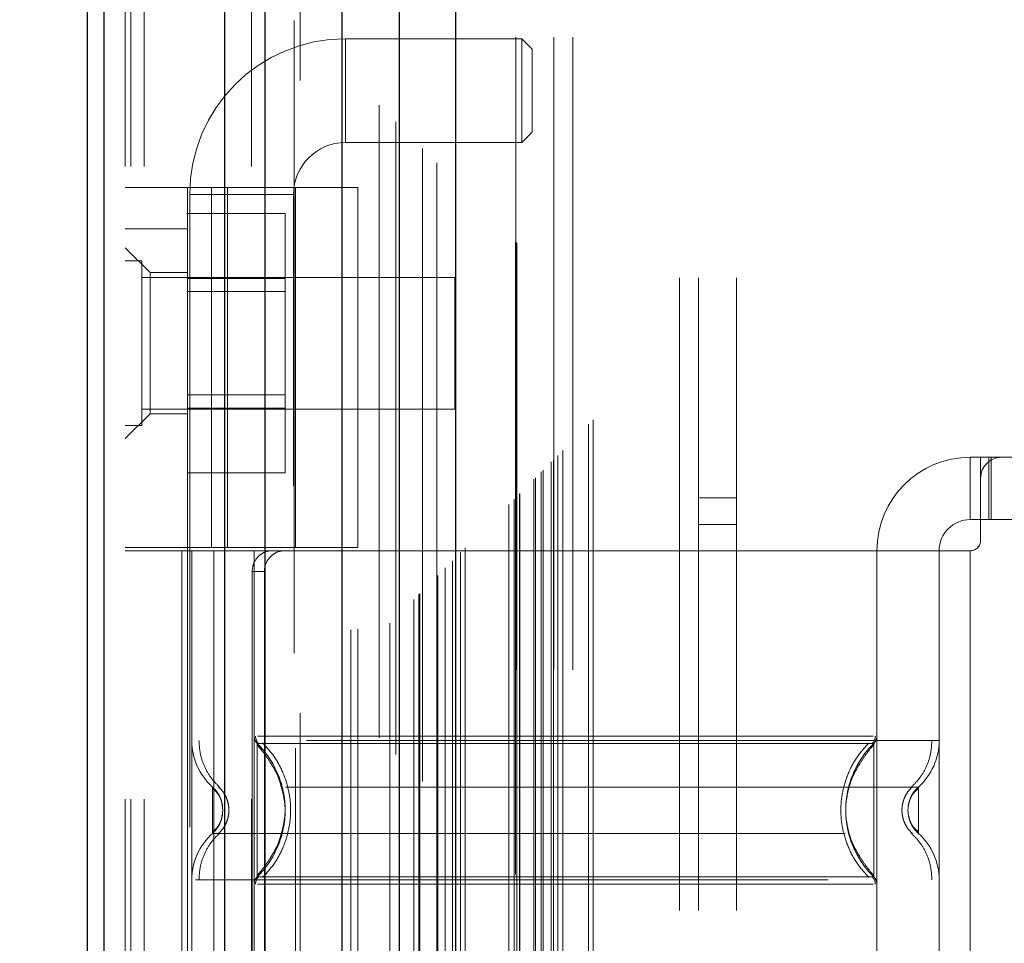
# Model space of a CAD drawing. Header units: inches. Extents: x 0.2 to 10.8, y 0.2 to 8.2.
# Tile 54 of 127: x 2.899 to 3.054, y 3.476 to 3.622. Entities that reach past the tile are written whole.
import ezdxf

# ---------------------------------------------------------------- set-up
doc = ezdxf.new("R2010")
doc.units = ezdxf.units.IN
doc.header["$MEASUREMENT"] = 0
doc.linetypes.add('HIDDEN', pattern=[0.07500000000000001, 0.05, -0.025])
doc.layers.add('DIMENSIONS', color=140, linetype='Continuous')
doc.styles.add('SLDTEXTSTYLE0', font='TXT', dxfattribs={"width": 0.7})
doc.dimstyles.new('SLDDIMSTYLE0', dxfattribs={"dimtxt": 0.0849609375, "dimasz": 0.13, "dimexe": 0, "dimexo": 0.0625, "dimgap": 0.021240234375, "dimtad": 0, "dimtih": 1, "dimtoh": 1, "dimlfac": 12, "dimrnd": 1e-09, "dimzin": 12, "dimdsep": 46, "dimtxsty": 'SLDTEXTSTYLE0', "dimsah": 1, "dimcen": 0.09, "dimadec": 0, "dimazin": 3, "dimtfac": 1, "dimtofl": 0, "dimtmove": 0, "dimatfit": 3, "dimfxl": 0, "dimfrac": 2, "dimtolj": 1, "dimtzin": 12, "dimarcsym": 0})

# ---------------------------------------------------------------- blocks, each defined once
blk = doc.blocks.new('_D_1')
at = {"layer": 'DIMENSIONS'}
for p, q in [((3.146982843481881, 5.21210026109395), (2.498092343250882, 5.21210026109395)), ((2.623092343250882, 5.21210026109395), (2.623092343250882, 4.388212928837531)), ((2.461518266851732, 4.234161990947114), (2.432988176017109, 4.234161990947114)), ((2.432988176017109, 4.234161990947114), (2.432988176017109, 4.09913112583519)), ((2.784666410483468, 4.234161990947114), (2.813196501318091, 4.234161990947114)), ((2.813196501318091, 4.234161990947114), (2.813196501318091, 4.09913112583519)), ((2.432988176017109, 4.09913112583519), (2.461518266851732, 4.09913112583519)), ((2.813196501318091, 4.09913112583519), (2.784666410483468, 4.09913112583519)), ((2.623092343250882, 3.221822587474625), (2.623092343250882, 4.080111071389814)), ((3.146982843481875, 3.221822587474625), (2.498092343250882, 3.221822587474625))]:
    blk.add_line(p, q, dxfattribs=at)
for points in [[(2.623092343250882, 5.21210026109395), (2.603092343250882, 5.08210026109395), (2.643092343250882, 5.08210026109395)], [(2.623092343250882, 3.221822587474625), (2.643092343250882, 3.351822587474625), (2.603092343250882, 3.351822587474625)]]:
    blk.add_solid(points, dxfattribs=at)
at = {"layer": 'DIMENSIONS', "char_height": 0.08333333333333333, "attachment_point": 1, "style": 'SLDTEXTSTYLE0'}
for s, insert in [('23.88', (2.461518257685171, 4.360604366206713)), ('606.6', (2.461518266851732, 4.206553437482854))]:
    blk.add_mtext(s, dxfattribs=dict(at, insert=insert))

msp = doc.modelspace()

# ---------------------------------------------------------------- linework, layer by layer
at = {"color": 7, "linetype": 'HIDDEN', "lineweight": 18}
for p, q in [((2.918267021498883, 2.999052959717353), (2.918267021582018, 5.895670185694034)), ((2.915267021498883, 2.999052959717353), (2.915267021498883, 5.444200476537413)), ((2.916145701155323, 2.999052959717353), (2.916145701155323, 5.443702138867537)), ((2.918267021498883, 2.999052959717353), (2.918267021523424, 5.442704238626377)), ((2.935221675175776, 2.999052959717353), (2.935221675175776, 5.434728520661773)), ((2.937342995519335, 2.999052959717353), (2.937342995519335, 5.43446962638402)), ((2.941965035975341, 5.422147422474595), (2.941965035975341, 3.011772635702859)), ((2.942888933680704, 3.012687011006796), (2.942888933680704, 5.42123583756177)), ((2.955391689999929, 5.408765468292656), (2.955391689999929, 3.02515738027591)), ((2.950892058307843, 3.025849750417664), (2.950892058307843, 5.408073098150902)), ((2.952025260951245, 3.025956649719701), (2.952025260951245, 5.407966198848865)), ((2.957093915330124, 3.026891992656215), (2.957093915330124, 5.40703085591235)), ((2.957999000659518, 5.406125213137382), (2.957999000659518, 3.02779526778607)), ((2.960843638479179, 3.030641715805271), (2.960843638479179, 5.403281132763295)), ((2.961657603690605, 3.031455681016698), (2.961657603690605, 5.402467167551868)), ((2.961807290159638, 3.03160536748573), (2.961807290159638, 5.402317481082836)), ((2.962214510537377, 5.401919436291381), (2.962214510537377, 3.03201515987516)), ((2.964476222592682, 5.399680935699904), (2.964476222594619, 3.034241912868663)), ((2.964507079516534, 3.034303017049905), (2.964507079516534, 5.399621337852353)), ((2.96464103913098, 3.034439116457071), (2.96464103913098, 5.399483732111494)), ((2.965835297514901, 3.035636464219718), (2.965835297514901, 5.398285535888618)), ((2.966960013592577, 3.036758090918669), (2.966960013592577, 5.397164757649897)), ((2.967430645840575, 5.396735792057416), (2.967430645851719, 3.037187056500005)), ((2.968262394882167, 3.038060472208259), (2.968262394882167, 5.395862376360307)), ((2.968993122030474, 3.038791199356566), (2.968993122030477, 5.395131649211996)), ((2.975877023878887, 3.045675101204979), (2.975877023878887, 5.388247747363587)), ((2.976710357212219, 3.046508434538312), (2.976710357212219, 5.387414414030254)), ((2.977127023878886, 5.386997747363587), (2.977127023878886, 3.046925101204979)), ((2.977127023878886, 3.046925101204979), (2.977127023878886, 5.386997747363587)), ((2.977543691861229, 3.047341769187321), (2.977543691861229, 5.386581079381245)), ((2.977591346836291, 3.047372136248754), (2.977591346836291, 5.386538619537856)), ((2.97983535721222, 3.049633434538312), (2.97983535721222, 5.384289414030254)), ((2.97983535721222, 3.049633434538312), (2.97983535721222, 5.384289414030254)), ((2.980076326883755, 3.049874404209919), (2.980076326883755, 5.384048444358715)), ((2.9810055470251, 3.050803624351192), (2.9810055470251, 5.383119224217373)), ((2.981293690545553, 3.051091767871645), (2.981293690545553, 5.382831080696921)), ((2.98291624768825, 3.052694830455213), (2.98291624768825, 5.381226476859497)), ((2.983623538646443, 3.053421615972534), (2.983623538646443, 5.380501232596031)), ((2.984396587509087, 3.054194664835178), (2.984396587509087, 5.379728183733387)), ((2.98848704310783, 3.058285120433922), (2.98848704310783, 5.375637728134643)), ((2.98921548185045, 3.059016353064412), (2.98921548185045, 5.374927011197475)), ((3.002850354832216, 3.08146962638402), (3.002850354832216, 5.352386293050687)), ((3.002850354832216, 3.08146962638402), (3.002850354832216, 5.352386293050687)), ((3.005850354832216, 3.08146962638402), (3.005850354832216, 5.352386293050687)), ((3.011850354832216, 3.08146962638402), (3.011850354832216, 5.352386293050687)), ((2.976982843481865, 3.119503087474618), (2.976982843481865, 5.314419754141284)), ((2.982982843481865, 3.119503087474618), (2.982982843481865, 5.314419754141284)), ((2.985982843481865, 3.119503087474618), (2.985982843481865, 5.314419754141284)), ((2.985982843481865, 3.119503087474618), (2.985982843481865, 5.314419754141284)), ((2.950043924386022, 3.602859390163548), (2.950043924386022, 3.619263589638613)), ((2.977931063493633, 3.619263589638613), (2.950043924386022, 3.619263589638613)), ((2.977931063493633, 3.619263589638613), (2.977931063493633, 3.602859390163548)), ((2.97957148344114, 3.617623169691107), (2.977931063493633, 3.619263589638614)), ((2.97957148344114, 3.617623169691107), (2.97957148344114, 3.604499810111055)), ((2.977931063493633, 3.602859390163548), (2.97957148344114, 3.604499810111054)), ((2.950043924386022, 3.602859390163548), (2.977931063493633, 3.602859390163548)), ((2.915267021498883, 3.59575965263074), (2.95201242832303, 3.59575965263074)), ((2.925109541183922, 3.538837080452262), (2.925109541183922, 3.59575965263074)), ((2.925437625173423, 3.594657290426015), (2.941841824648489, 3.594657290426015)), ((2.925437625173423, 3.594657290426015), (2.925437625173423, 3.348594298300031)), ((2.928884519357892, 3.538837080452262), (2.928884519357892, 3.59575965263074)), ((2.931431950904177, 3.59575965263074), (2.931431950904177, 3.538837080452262)), ((2.941841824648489, 3.348594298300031), (2.941841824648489, 3.594657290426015)), ((2.94216990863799, 3.538837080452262), (2.94216990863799, 3.59575965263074)), ((2.95201242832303, 3.538837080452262), (2.95201242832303, 3.59575965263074)), ((2.925109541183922, 3.591632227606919), (2.940526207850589, 3.591632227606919)), ((2.940526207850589, 3.581384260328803), (2.940526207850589, 3.591632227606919)), ((2.915267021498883, 3.589197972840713), (2.925109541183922, 3.589197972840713)), ((2.919204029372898, 3.582308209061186), (2.915267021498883, 3.586245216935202)), ((2.91787118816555, 3.58415712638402), (2.915267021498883, 3.58415712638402)), ((2.91787118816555, 3.558115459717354), (2.91787118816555, 3.58415712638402)), ((2.919204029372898, 3.582308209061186), (2.919204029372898, 3.571153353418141)), ((2.925109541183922, 3.582308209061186), (2.919204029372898, 3.582308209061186)), ((2.967350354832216, 3.581552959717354), (2.91787118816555, 3.581552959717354)), ((2.925109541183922, 3.581384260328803), (2.940526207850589, 3.581384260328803)), ((2.940526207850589, 3.560888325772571), (2.940526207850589, 3.581384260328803)), ((2.967350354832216, 3.56071962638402), (2.967350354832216, 3.581552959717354)), ((2.940526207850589, 3.579298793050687), (2.925109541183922, 3.579298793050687)), ((2.919204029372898, 3.571153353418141), (2.919204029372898, 3.559998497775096)), ((2.925109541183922, 3.562973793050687), (2.940526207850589, 3.562973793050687)), ((2.91787118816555, 3.56071962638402), (2.967350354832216, 3.56071962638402)), ((2.925109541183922, 3.560888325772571), (2.940526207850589, 3.560888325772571)), ((2.940526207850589, 3.550640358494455), (2.940526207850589, 3.560888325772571)), ((2.915267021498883, 3.556061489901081), (2.919204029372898, 3.559998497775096)), ((2.919204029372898, 3.559998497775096), (2.925109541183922, 3.559998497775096)), ((2.915267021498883, 3.558115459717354), (2.91787118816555, 3.558115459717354)), ((3.048797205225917, 3.553108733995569), (3.048797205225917, 3.54326621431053)), ((3.048797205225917, 3.553108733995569), (3.050437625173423, 3.553108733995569)), ((3.050437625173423, 3.553108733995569), (3.05207804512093, 3.553108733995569)), ((3.050437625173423, 3.549827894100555), (3.050437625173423, 3.553108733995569)), ((3.051706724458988, 3.54326621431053), (3.051706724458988, 3.553108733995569)), ((3.05207804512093, 3.54326621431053), (3.05207804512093, 3.553108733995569)), ((3.053718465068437, 3.553108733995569), (3.05207804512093, 3.553108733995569)), ((3.097681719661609, 3.553108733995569), (3.053718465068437, 3.553108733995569)), ((2.925109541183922, 3.550640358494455), (2.940526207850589, 3.550640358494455)), ((3.050437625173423, 3.549827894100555), (3.050437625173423, 3.539985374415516)), ((3.011850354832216, 3.546677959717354), (3.005850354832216, 3.546677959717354)), ((3.050437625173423, 3.54326621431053), (3.048797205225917, 3.54326621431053)), ((3.05207804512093, 3.54326621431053), (3.050437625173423, 3.54326621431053)), ((3.099322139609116, 3.54326621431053), (3.05207804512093, 3.54326621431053)), ((3.005850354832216, 3.542511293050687), (3.011850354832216, 3.542511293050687)), ((2.95201242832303, 3.538837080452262), (2.915267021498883, 3.538837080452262)), ((2.95201242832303, 3.53834495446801), (2.915267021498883, 3.53834495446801)), ((2.924174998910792, 3.53834495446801), (2.924174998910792, 3.407111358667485)), ((2.925109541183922, 3.538837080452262), (2.925109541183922, 3.53834495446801)), ((2.925109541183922, 3.53834495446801), (2.925109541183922, 3.407111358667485)), ((2.925765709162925, 3.53834495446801), (2.925765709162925, 3.407111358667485)), ((2.925765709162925, 3.53834495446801), (2.925765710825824, 3.508338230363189)), ((2.929245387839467, 3.53834495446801), (2.929245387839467, 3.407111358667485)), ((2.935608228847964, 3.53834495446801), (2.935608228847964, 3.407111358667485)), ((2.935608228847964, 3.53834495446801), (2.935608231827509, 3.509048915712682)), ((2.94216990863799, 3.407111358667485), (2.94216990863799, 3.53834495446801)), ((3.034033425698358, 3.53834495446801), (2.95201242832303, 3.53834495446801)), ((2.95201242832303, 3.407111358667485), (2.95201242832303, 3.53834495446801)), ((3.034033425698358, 3.53834495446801), (3.034033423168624, 3.509048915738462)), ((3.048797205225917, 3.53834495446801), (3.034033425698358, 3.53834495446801)), ((3.034033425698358, 3.53834495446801), (3.034033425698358, 3.407111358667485)), ((3.043875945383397, 3.53834495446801), (3.043875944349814, 3.508338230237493)), ((3.043875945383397, 3.53834495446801), (3.043875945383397, 3.407111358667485)), ((3.048797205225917, 3.53834495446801), (3.048797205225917, 3.407111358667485)), ((3.048797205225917, 3.53834495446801), (3.048797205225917, 3.407111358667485)), ((2.935315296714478, 3.535064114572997), (2.935315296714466, 3.410392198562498)), ((2.937248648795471, 3.535064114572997), (2.935315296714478, 3.535064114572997)), ((2.937248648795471, 3.535064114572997), (2.937248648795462, 3.410392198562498)), ((2.936942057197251, 3.50662798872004), (2.93609934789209, 3.507878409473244)), ((2.93068553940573, 3.497334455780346), (2.930596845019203, 3.498151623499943)), ((2.930686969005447, 3.497334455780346), (2.930599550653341, 3.498138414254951)), ((3.039042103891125, 3.498138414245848), (3.038954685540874, 3.497334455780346)), ((2.930596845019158, 3.496517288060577), (2.930685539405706, 3.497334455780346)), ((2.930599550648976, 3.496530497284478), (2.930686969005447, 3.497334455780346)), ((3.038954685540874, 3.497334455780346), (3.03904210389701, 3.496530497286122)), ((2.936099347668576, 3.486790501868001), (2.93694205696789, 3.488040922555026)), ((2.926339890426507, 3.486330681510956), (3.043875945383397, 3.486330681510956))]:
    msp.add_line(p, q, dxfattribs=at)
at = {"color": 7, "linetype": 'Continuous', "lineweight": 25}
for p, q in [((2.909267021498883, 2.999052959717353), (2.909267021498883, 5.444882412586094)), ((2.911903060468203, 2.999052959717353), (2.911903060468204, 5.443702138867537)), ((2.930979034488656, 2.999052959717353), (2.930979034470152, 5.434728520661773)), ((2.937342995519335, 2.999052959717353), (2.937342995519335, 5.43446962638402)), ((2.949482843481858, 5.408765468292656), (2.949482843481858, 3.02515738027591)), ((2.95856737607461, 5.399680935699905), (2.958567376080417, 3.034241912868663)), ((2.967430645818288, 5.396735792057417), (2.967430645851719, 3.037187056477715))]:
    msp.add_line(p, q, dxfattribs=at)
at = {"color": 7, "linetype": 'HIDDEN', "lineweight": 18, "flags": 128}
msp.add_lwpolyline([(2.976923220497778, 5.387186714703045), (2.976924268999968, 4.191929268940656), (2.976923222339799, 3.046743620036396)], dxfattribs=at)
at = {"color": 7, "linetype": 'HIDDEN', "lineweight": 18}
for centre, radius, start, end in [((2.950043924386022, 3.594657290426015), 0.0246062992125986, 90, 180), ((2.950043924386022, 3.594657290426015), 0.008202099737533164, 90, 180), ((3.048797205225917, 3.53834495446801), 0.01476377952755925, 90, 180), ((3.053718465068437, 3.549827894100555), 0.00328083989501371, 90, 180), ((3.048797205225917, 3.53834495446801), 0.004921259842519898, 90, 180), ((3.048797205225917, 3.539985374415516), 0.001640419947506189, 270.0000000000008, 0), ((2.937248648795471, 3.509048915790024), 0.001640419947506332, 180.0000000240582, 225.5237275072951), ((3.032393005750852, 3.509048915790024), 0.001640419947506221, 314.4762724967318, 359.9999999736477), ((2.935608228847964, 3.508338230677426), 0.009842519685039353, 180.0000000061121, 228.2366022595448), ((3.034033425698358, 3.508338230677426), 0.009842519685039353, 311.7633977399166, 0), ((2.935608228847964, 3.486330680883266), 0.009842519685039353, 131.7633977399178, 180), ((3.034033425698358, 3.486330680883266), 0.009842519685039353, 0, 48.23660226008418), ((2.937248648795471, 3.485619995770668), 0.001640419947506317, 134.4762724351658, 180), ((3.032393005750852, 3.485619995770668), 0.001640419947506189, 2.748536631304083e-08, 45.52372749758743)]:
    msp.add_arc(centre, radius, start, end, dxfattribs=at)
for points, knots in [([(2.982593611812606, 3.052400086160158), (2.982591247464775, 3.057351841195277), (2.982585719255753, 3.068929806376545), (2.982588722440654, 3.087245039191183), (2.982590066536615, 3.107133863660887), (2.982589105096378, 3.135833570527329), (2.982589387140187, 3.173253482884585), (2.982589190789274, 3.259363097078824), (2.982589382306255, 3.428631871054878), (2.982589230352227, 3.758507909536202), (2.98258950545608, 4.261824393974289), (2.98258860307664, 4.78086957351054), (2.982590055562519, 5.131010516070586), (2.982589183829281, 5.259629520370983), (2.982589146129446, 5.281013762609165), (2.982590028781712, 5.30249887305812), (2.98258925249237, 5.32412670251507), (2.982585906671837, 5.345032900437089), (2.982592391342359, 5.363721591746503), (2.982600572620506, 5.375577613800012), (2.982612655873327, 5.381065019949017), (2.982613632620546, 5.381508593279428)], [0, 0, 0, 0, 0.006378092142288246, 0.01491296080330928, 0.02359086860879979, 0.03199582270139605, 0.05187951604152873, 0.07178945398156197, 0.1429090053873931, 0.2699055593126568, 0.4966851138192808, 0.7912040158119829, 0.9384598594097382, 0.9476829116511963, 0.95687126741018, 0.966003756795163, 0.9753567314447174, 0.9847289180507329, 0.9929319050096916, 0.9994286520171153, 1, 1, 1, 1]), ([(2.938403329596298, 3.53834495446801), (2.938038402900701, 3.53834495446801), (2.93765899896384, 3.538269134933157), (2.936923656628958, 3.537954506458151), (2.936571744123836, 3.537715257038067), (2.935978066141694, 3.537110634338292), (2.935733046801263, 3.536741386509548), (2.935403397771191, 3.53594090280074), (2.935315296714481, 3.535504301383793), (2.935315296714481, 3.535064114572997)], [0, 0, 0, 0, 0.25, 0.25, 0.5, 0.5, 0.75, 0.75, 1, 1, 1, 1]), ([(2.93724864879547, 3.535064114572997), (2.93724864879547, 3.535498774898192), (2.937332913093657, 3.535925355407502), (2.937656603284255, 3.536721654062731), (2.937895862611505, 3.537086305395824), (2.938485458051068, 3.537691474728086), (2.938840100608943, 3.537935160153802), (2.939595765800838, 3.538259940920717), (2.940003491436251, 3.53834495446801), (2.940407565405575, 3.53834495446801)], [0, 0, 0, 0, 0.25, 0.25, 0.5, 0.5, 0.75, 0.75, 1, 1, 1, 1]), ([(2.935845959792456, 3.50905652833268), (2.935851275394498, 3.508947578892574), (2.935862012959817, 3.508727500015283), (2.935965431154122, 3.508411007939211), (2.936117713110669, 3.508115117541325), (2.936266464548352, 3.507953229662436), (2.936340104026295, 3.507873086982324)], [0, 0, 0, 0, 0.2475219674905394, 0.4999966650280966, 0.7524730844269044, 0.9999999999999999, 0.9999999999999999, 0.9999999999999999, 0.9999999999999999]), ([(3.033459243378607, 3.509048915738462), (3.033365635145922, 3.509048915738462), (3.033033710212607, 3.509048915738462), (3.030506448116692, 3.509048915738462), (3.026023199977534, 3.509048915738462), (3.019838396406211, 3.509048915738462), (3.012339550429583, 3.509048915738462), (3.003774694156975, 3.509048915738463), (2.994483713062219, 3.509048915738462), (2.984820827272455, 3.509048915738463), (2.975157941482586, 3.509048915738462), (2.965866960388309, 3.509048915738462), (2.957302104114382, 3.509048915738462), (2.949803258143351, 3.509048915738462), (2.94361845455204, 3.509048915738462), (2.939135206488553, 3.509048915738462), (2.936607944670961, 3.509048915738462), (2.936276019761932, 3.509048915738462), (2.936182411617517, 3.509048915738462)], [0, 0, 0, 0, 0.02656569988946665, 0.09419917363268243, 0.1618326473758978, 0.2294661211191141, 0.2970995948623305, 0.3647330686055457, 0.4323665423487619, 0.5000000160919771, 0.5676334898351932, 0.6352669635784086, 0.7029004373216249, 0.770533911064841, 0.8381673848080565, 0.9058008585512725, 0.9734343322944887, 0.9999999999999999, 0.9999999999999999, 0.9999999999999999, 0.9999999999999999]), ([(3.033301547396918, 3.507873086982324), (3.033375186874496, 3.507953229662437), (3.033523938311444, 3.508115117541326), (3.033676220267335, 3.50841100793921), (3.033779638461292, 3.508727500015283), (3.033790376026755, 3.508947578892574), (3.033795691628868, 3.50905652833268)], [0, 0, 0, 0, 0.2475269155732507, 0.5000033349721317, 0.7524780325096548, 1, 1, 1, 1]), ([(3.043875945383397, 3.508338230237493), (3.043656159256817, 3.508338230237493), (3.043216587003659, 3.508338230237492), (3.039705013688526, 3.508338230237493), (3.034247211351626, 3.508338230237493), (3.026846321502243, 3.508338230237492), (3.017842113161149, 3.508338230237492), (3.00756578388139, 3.508338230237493), (2.996416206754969, 3.508338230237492), (2.984820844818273, 3.508338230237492), (2.973225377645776, 3.508338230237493), (2.962076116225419, 3.508338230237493), (2.951798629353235, 3.508338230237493), (2.94279873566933, 3.508338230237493), (2.935381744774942, 3.508338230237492), (2.929984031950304, 3.508338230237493), (2.926878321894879, 3.508338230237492), (2.926473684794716, 3.508338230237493), (2.926339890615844, 3.508338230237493)], [0, 0, 0, 0, 0.06454114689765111, 0.1290822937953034, 0.1936234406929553, 0.2581645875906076, 0.3227057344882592, 0.3872468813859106, 0.4517880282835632, 0.5163291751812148, 0.580870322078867, 0.645411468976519, 0.7099526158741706, 0.7744937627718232, 0.8390349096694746, 0.9035760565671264, 0.9681172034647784, 1, 1, 1, 1]), ([(2.926906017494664, 3.508338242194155), (2.926947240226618, 3.507650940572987), (2.927030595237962, 3.506261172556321), (2.927699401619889, 3.504266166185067), (2.928722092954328, 3.502434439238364), (2.929687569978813, 3.501450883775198), (2.930164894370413, 3.500964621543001)], [0, 0, 0, 0, 0.2473384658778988, 0.5001342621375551, 0.7528702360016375, 1, 1, 1, 1]), ([(3.03354230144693, 3.507878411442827), (3.033549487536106, 3.507878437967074), (3.032270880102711, 3.50787846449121), (3.027394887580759, 3.507878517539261), (3.023782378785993, 3.507878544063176), (3.014760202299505, 3.507878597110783), (3.009356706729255, 3.507878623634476), (2.997574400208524, 3.507878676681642), (2.99119786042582, 3.507878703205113), (2.978444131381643, 3.507878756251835), (2.972067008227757, 3.507878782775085), (2.960285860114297, 3.507878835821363), (2.954880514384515, 3.507878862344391), (2.945859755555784, 3.507878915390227), (2.942246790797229, 3.507878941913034), (2.937370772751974, 3.507878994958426), (2.936089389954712, 3.507879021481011), (2.936099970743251, 3.507879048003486)], [0, 0, 0, 0, 0.125, 0.125, 0.25, 0.25, 0.375, 0.375, 0.5, 0.5, 0.625, 0.625, 0.75, 0.75, 0.875, 0.875, 1, 1, 1, 1]), ([(2.936099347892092, 3.507878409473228), (2.936099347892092, 3.507906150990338), (2.936099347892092, 3.506156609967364), (2.936099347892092, 3.501474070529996), (2.936099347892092, 3.497334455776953), (2.936099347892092, 3.493194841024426), (2.936099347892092, 3.488512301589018), (2.936099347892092, 3.486762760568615), (2.936099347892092, 3.486790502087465)], [6.283185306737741, 6.283185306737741, 6.283185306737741, 6.283185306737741, 7.068583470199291, 7.46128255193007, 7.85398163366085, 8.24668071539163, 8.6393797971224, 9.42477796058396, 9.42477796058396, 9.42477796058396, 9.42477796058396]), ([(2.940452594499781, 3.498810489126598), (2.940223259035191, 3.500016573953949), (2.939836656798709, 3.502049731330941), (2.938459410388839, 3.504489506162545), (2.937246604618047, 3.506308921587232), (2.936499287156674, 3.507197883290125), (2.936099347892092, 3.507673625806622)], [0, 0, 0, 0, 0.3903267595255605, 0.6579932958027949, 0.8169694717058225, 1, 1, 1, 1]), ([(2.936954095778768, 3.507976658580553), (2.937615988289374, 3.507248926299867), (2.938939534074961, 3.505793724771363), (2.940314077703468, 3.503144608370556), (2.941191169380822, 3.500303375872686), (2.941492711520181, 3.497334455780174), (2.941191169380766, 3.49436553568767), (2.940314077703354, 3.491524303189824), (2.93893953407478, 3.488875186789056), (2.937615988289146, 3.487419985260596), (2.936954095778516, 3.486692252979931)], [0, 0, 0, 0, 0.1250857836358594, 0.2501263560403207, 0.3751554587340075, 0.5000000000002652, 0.6248445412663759, 0.7498736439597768, 0.8749142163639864, 0.9999999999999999, 0.9999999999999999, 0.9999999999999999, 0.9999999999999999]), ([(3.032792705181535, 3.486692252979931), (3.032129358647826, 3.487419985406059), (3.030802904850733, 3.488875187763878), (3.029425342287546, 3.491524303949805), (3.028546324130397, 3.494365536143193), (3.028244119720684, 3.497334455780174), (3.028546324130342, 3.500303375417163), (3.029425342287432, 3.503144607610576), (3.030802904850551, 3.505793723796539), (3.032129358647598, 3.507248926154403), (3.032792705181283, 3.507976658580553)], [0, 0, 0, 0, 0.1250856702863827, 0.2501262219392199, 0.3751553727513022, 0.4999999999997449, 0.6248446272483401, 0.7498737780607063, 0.8749143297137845, 1, 1, 1, 1]), ([(3.033542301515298, 3.486790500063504), (3.030727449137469, 3.489521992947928), (3.027507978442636, 3.497334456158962), (3.030727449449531, 3.505146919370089), (3.033542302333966, 3.507878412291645)], [0.02713175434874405, 0.02713175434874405, 0.02713175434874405, 0.02713175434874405, 0.499999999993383, 0.9728682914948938, 0.9728682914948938, 0.9728682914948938, 0.9728682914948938]), ([(3.033542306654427, 3.50767362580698), (3.033142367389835, 3.507197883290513), (3.032395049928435, 3.506308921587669), (3.0311822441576, 3.50448950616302), (3.029804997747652, 3.502049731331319), (3.029418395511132, 3.500016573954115), (3.029189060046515, 3.498810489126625)], [0, 0, 0, 0, 0.1830305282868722, 0.3420067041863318, 0.6096732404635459, 0.9999999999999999, 0.9999999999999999, 0.9999999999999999, 0.9999999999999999]), ([(3.033542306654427, 3.486790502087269), (3.033542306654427, 3.486762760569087), (3.033542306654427, 3.488512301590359), (3.033542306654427, 3.493194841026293), (3.033542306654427, 3.497334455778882), (3.033542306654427, 3.501474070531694), (3.033542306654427, 3.506156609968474), (3.033542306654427, 3.507906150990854), (3.033542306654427, 3.507878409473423)], [3.14159265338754, 3.14159265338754, 3.14159265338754, 3.14159265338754, 3.92699081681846, 4.31968989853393, 4.71238898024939, 5.10508806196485, 5.49778714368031, 6.28318530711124, 6.28318530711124, 6.28318530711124, 6.28318530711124]), ([(3.039476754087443, 3.500964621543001), (3.039954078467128, 3.501450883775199), (3.040919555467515, 3.502434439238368), (3.041942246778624, 3.504266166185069), (3.042611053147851, 3.506261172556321), (3.042694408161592, 3.507650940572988), (3.042735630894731, 3.508338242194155)], [0, 0, 0, 0, 0.2471297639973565, 0.4998657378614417, 0.7526615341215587, 1, 1, 1, 1]), ([(3.040589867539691, 3.500995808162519), (3.040599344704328, 3.500995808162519), (3.037320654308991, 3.500995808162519), (3.024643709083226, 3.500995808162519), (3.006981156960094, 3.500995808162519), (2.984820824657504, 3.500995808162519), (2.962660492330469, 3.500995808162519), (2.944997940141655, 3.500995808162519), (2.932320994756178, 3.500995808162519), (2.929042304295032, 3.500995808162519), (2.929051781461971, 3.500995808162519)], [4.71241410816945, 4.71241410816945, 4.71241410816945, 4.71241410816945, 5.15721612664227, 5.4883921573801, 5.8858033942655, 6.2832146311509, 6.68062586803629, 7.07803710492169, 7.40921313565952, 7.854015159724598, 7.854015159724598, 7.854015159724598, 7.854015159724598]), ([(2.930143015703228, 3.499529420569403), (2.930018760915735, 3.499770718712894), (2.929736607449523, 3.500318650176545), (2.929297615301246, 3.500752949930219), (2.929051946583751, 3.50099599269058)], [0, 0, 0, 0, 0.4403801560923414, 1, 1, 1, 1]), ([(2.9290525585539, 3.500996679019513), (2.9290525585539, 3.500996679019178), (2.9290525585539, 3.500901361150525), (2.9290525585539, 3.500534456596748), (2.9290525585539, 3.500263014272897), (2.9290525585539, 3.499585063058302), (2.9290525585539, 3.499178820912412), (2.9290525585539, 3.498293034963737), (2.9290525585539, 3.497813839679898), (2.9290525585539, 3.496855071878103), (2.9290525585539, 3.496375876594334), (2.9290525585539, 3.495490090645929), (2.9290525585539, 3.495083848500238), (2.9290525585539, 3.494405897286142), (2.9290525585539, 3.49413445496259), (2.9290525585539, 3.493767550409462), (2.9290525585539, 3.493672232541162), (2.9290525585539, 3.493672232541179)], [0, 0, 0, 0, 0.125, 0.125, 0.25, 0.25, 0.375, 0.375, 0.5, 0.5, 0.625, 0.625, 0.75, 0.75, 0.875, 0.875, 1, 1, 1, 1]), ([(2.930365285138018, 3.49899872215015), (2.930330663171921, 3.499112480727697), (2.930195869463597, 3.49955537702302), (2.929769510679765, 3.500257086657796), (2.929291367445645, 3.500750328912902), (2.929052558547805, 3.500996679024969)], [0, 0, 0, 0, 0.1474872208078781, 0.574212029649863, 1, 1, 1, 1]), ([(2.930000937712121, 3.501028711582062), (2.930243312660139, 3.500782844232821), (2.930728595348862, 3.500290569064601), (2.931237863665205, 3.499372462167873), (2.931565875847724, 3.498378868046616), (2.931680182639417, 3.497334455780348), (2.931565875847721, 3.49629004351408), (2.931237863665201, 3.495296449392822), (2.930728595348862, 3.494378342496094), (2.930243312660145, 3.493886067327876), (2.930000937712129, 3.493640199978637)], [0, 0, 0, 0, 0.124832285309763, 0.2499389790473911, 0.3751056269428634, 0.5000000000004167, 0.6248943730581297, 0.7500610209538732, 0.8751677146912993, 1, 1, 1, 1]), ([(2.93947663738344, 3.492201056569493), (2.940000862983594, 3.493912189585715), (2.941049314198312, 3.497334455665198), (2.940000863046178, 3.500756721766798), (2.939476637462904, 3.502467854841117)], [0, 0, 0, 0, 0.4999999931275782, 1, 1, 1, 1]), ([(3.039640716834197, 3.493640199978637), (3.039398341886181, 3.493886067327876), (3.038913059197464, 3.494378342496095), (3.038403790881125, 3.495296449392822), (3.038075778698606, 3.49629004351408), (3.037961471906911, 3.497334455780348), (3.038075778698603, 3.498378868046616), (3.038403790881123, 3.499372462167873), (3.038913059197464, 3.500290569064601), (3.039398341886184, 3.500782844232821), (3.039640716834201, 3.501028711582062)], [0, 0, 0, 0, 0.1248322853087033, 0.2499389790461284, 0.3751056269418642, 0.4999999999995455, 0.6248943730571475, 0.750061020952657, 0.8751677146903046, 1, 1, 1, 1]), ([(3.040589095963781, 3.500996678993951), (3.040350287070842, 3.500750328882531), (3.039872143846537, 3.500257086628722), (3.039445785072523, 3.499555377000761), (3.039310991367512, 3.499112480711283), (3.039276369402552, 3.498998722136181)], [0, 0, 0, 0, 0.42578797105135, 0.8525127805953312, 1, 1, 1, 1]), ([(3.040589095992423, 3.493672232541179), (3.040589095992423, 3.49367223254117), (3.040589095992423, 3.493767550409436), (3.040589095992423, 3.494134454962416), (3.040589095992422, 3.494405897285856), (3.040589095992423, 3.495083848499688), (3.040589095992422, 3.495490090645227), (3.040589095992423, 3.496375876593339), (3.040589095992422, 3.496855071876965), (3.040589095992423, 3.497813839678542), (3.040589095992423, 3.498293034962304), (3.040589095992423, 3.499178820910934), (3.040589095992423, 3.499585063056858), (3.040589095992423, 3.50026301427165), (3.040589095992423, 3.500534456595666), (3.040589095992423, 3.500901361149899), (3.040589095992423, 3.500996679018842), (3.040589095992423, 3.500996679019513)], [0, 0, 0, 0, 0.125, 0.125, 0.25, 0.25, 0.375, 0.375, 0.5, 0.5, 0.625, 0.625, 0.75, 0.75, 0.875, 0.875, 1, 1, 1, 1]), ([(2.930658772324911, 3.497849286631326), (2.930609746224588, 3.498147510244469), (2.930510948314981, 3.498748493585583), (2.930160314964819, 3.499554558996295), (2.929684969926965, 3.500248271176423), (2.929264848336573, 3.5005556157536), (2.929052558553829, 3.500710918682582)], [0, 0, 0, 0, 0.2435770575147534, 0.4908590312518, 0.7427282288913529, 1, 1, 1, 1]), ([(3.040589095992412, 3.500710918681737), (3.040376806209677, 3.500555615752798), (3.039956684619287, 3.500248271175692), (3.039481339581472, 3.49955455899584), (3.039130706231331, 3.498748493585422), (3.039031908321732, 3.498147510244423), (3.038982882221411, 3.497849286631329)], [0, 0, 0, 0, 0.2572717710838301, 0.5091409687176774, 0.7564229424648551, 1, 1, 1, 1]), ([(2.929052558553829, 3.493957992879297), (2.929264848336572, 3.494113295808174), (2.929684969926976, 3.494420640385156), (2.930160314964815, 3.495114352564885), (2.930510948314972, 3.495920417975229), (2.93060974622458, 3.496521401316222), (2.930658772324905, 3.496819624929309)], [0, 0, 0, 0, 0.2572717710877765, 0.5091409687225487, 0.7564229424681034, 1, 1, 1, 1]), ([(3.038982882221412, 3.496819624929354), (3.039031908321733, 3.496521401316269), (3.039130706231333, 3.495920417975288), (3.039481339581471, 3.495114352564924), (3.039956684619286, 3.494420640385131), (3.040376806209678, 3.494113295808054), (3.040589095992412, 3.493957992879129)], [0, 0, 0, 0, 0.2435770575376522, 0.4908590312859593, 0.7427282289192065, 1, 1, 1, 1]), ([(2.929051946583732, 3.493672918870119), (2.9292976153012, 3.493915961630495), (2.929736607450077, 3.494350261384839), (2.930018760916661, 3.494898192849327), (2.93014301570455, 3.49513949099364)], [0, 0, 0, 0, 0.5596198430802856, 1, 1, 1, 1]), ([(2.92905255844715, 3.493672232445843), (2.929291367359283, 3.493918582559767), (2.929769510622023, 3.494411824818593), (2.930195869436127, 3.495113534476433), (2.930330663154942, 3.495556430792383), (2.930365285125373, 3.495670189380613)], [0, 0, 0, 0, 0.4257879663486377, 0.8525127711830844, 0.9999999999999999, 0.9999999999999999, 0.9999999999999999, 0.9999999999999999]), ([(2.936099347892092, 3.486995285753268), (2.936499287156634, 3.487471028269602), (2.937246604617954, 3.488359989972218), (2.938459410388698, 3.490179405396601), (2.939836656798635, 3.492619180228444), (2.940223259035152, 3.494652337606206), (2.940452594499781, 3.495858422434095)], [0, 0, 0, 0, 0.1830305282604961, 0.3420067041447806, 0.6096732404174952, 1, 1, 1, 1]), ([(3.029189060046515, 3.495858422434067), (3.029418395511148, 3.494652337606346), (3.029804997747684, 3.49261918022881), (3.03118224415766, 3.490179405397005), (3.032395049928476, 3.488359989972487), (3.033142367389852, 3.487471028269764), (3.033542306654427, 3.486995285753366)], [0, 0, 0, 0, 0.390326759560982, 0.65799329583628, 0.8169694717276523, 0.9999999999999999, 0.9999999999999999, 0.9999999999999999, 0.9999999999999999]), ([(3.03927636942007, 3.495670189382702), (3.039310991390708, 3.495556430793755), (3.039445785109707, 3.495113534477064), (3.039872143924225, 3.494411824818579), (3.040350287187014, 3.493918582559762), (3.040589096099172, 3.493672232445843)], [0, 0, 0, 0, 0.1474872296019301, 0.574212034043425, 1, 1, 1, 1]), ([(2.93016489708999, 3.493704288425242), (2.929687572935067, 3.493218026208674), (2.928722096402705, 3.492234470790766), (2.927699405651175, 3.490402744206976), (2.927030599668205, 3.488407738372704), (2.926947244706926, 3.48701797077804), (2.926906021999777, 3.486330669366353)], [0, 0, 0, 0, 0.2471297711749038, 0.4998657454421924, 0.7526615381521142, 1, 1, 1, 1]), ([(2.929051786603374, 3.493673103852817), (2.929042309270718, 3.493673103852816), (2.932320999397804, 3.493673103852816), (2.94499794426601, 3.493673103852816), (2.962660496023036, 3.493673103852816), (2.984820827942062, 3.493673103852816), (3.006981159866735, 3.493673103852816), (3.024643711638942, 3.493673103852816), (3.037320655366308, 3.493673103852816), (3.040599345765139, 3.493673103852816), (3.040589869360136, 3.493673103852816)], [4.712364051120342, 4.712364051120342, 4.712364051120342, 4.712364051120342, 5.15716607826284, 5.488342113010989, 5.885753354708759, 6.28316459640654, 6.68057583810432, 7.077987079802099, 7.40916311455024, 7.85396503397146, 7.85396503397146, 7.85396503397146, 7.85396503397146]), ([(3.042735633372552, 3.486330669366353), (3.042694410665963, 3.48701797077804), (3.042611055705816, 3.488407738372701), (3.04194224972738, 3.490402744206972), (3.04091955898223, 3.492234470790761), (3.039954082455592, 3.493218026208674), (3.039476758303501, 3.493704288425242)], [0, 0, 0, 0, 0.2473384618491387, 0.5001342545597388, 0.7528702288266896, 1, 1, 1, 1]), ([(2.936340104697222, 3.486795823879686), (2.936266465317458, 3.486715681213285), (2.936117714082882, 3.486553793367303), (2.935965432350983, 3.486257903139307), (2.935862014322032, 3.485941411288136), (2.935851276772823, 3.485721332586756), (2.935845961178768, 3.485612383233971)], [0, 0, 0, 0, 0.2475269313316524, 0.5000033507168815, 0.7524780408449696, 0.9999999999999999, 0.9999999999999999, 0.9999999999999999, 0.9999999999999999]), ([(2.93609997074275, 3.486789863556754), (2.936089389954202, 3.486789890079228), (2.937370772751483, 3.486789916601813), (2.942246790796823, 3.486789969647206), (2.945859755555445, 3.486789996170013), (2.954880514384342, 3.486790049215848), (2.960285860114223, 3.486790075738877), (2.972067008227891, 3.486790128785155), (2.978444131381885, 3.486790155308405), (2.991197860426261, 3.486790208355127), (2.997574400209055, 3.486790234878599), (3.009356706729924, 3.486790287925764), (3.014760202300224, 3.486790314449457), (3.023782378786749, 3.486790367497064), (3.027394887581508, 3.486790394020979), (3.03227088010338, 3.48679044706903), (3.033549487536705, 3.486790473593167), (3.033542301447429, 3.486790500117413)], [0, 0, 0, 0, 0.125, 0.125, 0.25, 0.25, 0.375, 0.375, 0.5, 0.5, 0.625, 0.625, 0.75, 0.75, 0.875, 0.875, 1, 1, 1, 1]), ([(2.93618241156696, 3.485619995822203), (2.93627601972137, 3.485619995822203), (2.936607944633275, 3.485619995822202), (2.939135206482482, 3.485619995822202), (2.943618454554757, 3.485619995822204), (2.949803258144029, 3.485619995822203), (2.957302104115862, 3.485619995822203), (2.965866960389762, 3.485619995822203), (2.975157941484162, 3.485619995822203), (2.984820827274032, 3.485619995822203), (2.994483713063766, 3.485619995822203), (3.003774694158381, 3.485619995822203), (3.012339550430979, 3.485619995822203), (3.019838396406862, 3.485619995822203), (3.026023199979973, 3.485619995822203), (3.030506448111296, 3.485619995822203), (3.033033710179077, 3.485619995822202), (3.033365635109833, 3.485619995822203), (3.033459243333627, 3.485619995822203)], [0, 0, 0, 0, 0.02656567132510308, 0.0941991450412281, 0.1618326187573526, 0.229466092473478, 0.2970995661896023, 0.364733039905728, 0.4323665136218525, 0.4999999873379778, 0.567633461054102, 0.6352669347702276, 0.7029004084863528, 0.7705338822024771, 0.8381673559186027, 0.9058008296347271, 0.9734343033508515, 1, 1, 1, 1]), ([(3.03379569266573, 3.485612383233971), (3.033790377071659, 3.485721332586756), (3.033779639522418, 3.485941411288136), (3.033676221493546, 3.486257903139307), (3.033523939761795, 3.486553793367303), (3.033375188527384, 3.486715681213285), (3.033301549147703, 3.486795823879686)], [0, 0, 0, 0, 0.2475219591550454, 0.4999966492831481, 0.752473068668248, 1, 1, 1, 1])]:
    msp.add_open_spline(points, degree=3, knots=knots, dxfattribs=at)
for points in [[(2.940525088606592, 3.497334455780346), (2.940528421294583, 3.499293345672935), (2.939740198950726, 3.503202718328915), (2.937494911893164, 3.506506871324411), (2.936099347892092, 3.507878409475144)], [(3.033542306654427, 3.507878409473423), (3.032146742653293, 3.506506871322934), (3.029901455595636, 3.503202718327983), (3.029113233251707, 3.499293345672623), (3.029116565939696, 3.497334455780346)], [(2.936099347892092, 3.486790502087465), (2.937494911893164, 3.488162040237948), (2.939740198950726, 3.491466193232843), (2.940528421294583, 3.495375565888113), (2.940525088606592, 3.497334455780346)], [(3.029116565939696, 3.497334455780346), (3.029113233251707, 3.495375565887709), (3.029901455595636, 3.491466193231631), (3.032146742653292, 3.488162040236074), (3.033542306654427, 3.486790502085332)]]:
    msp.add_open_spline(points, degree=3, dxfattribs=at)

# ---------------------------------------------------------------- dimensions: what is measured, and where the dimension line sits
at = {"layer": 'DIMENSIONS'}
dim = msp.add_linear_dim(base=(2.623092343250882, 3.221822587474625), p1=(3.196982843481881, 5.21210026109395), p2=(3.196982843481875, 3.221822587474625), angle=90.0000000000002, dimstyle='SLDDIMSTYLE0', dxfattribs=at)
dim.commit()
dim.dimension.update_dxf_attribs({"geometry": '_D_1', "text_midpoint": (2.623092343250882, 4.234162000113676), "dimtype": 160})

doc.saveas('drawing.dxf')
